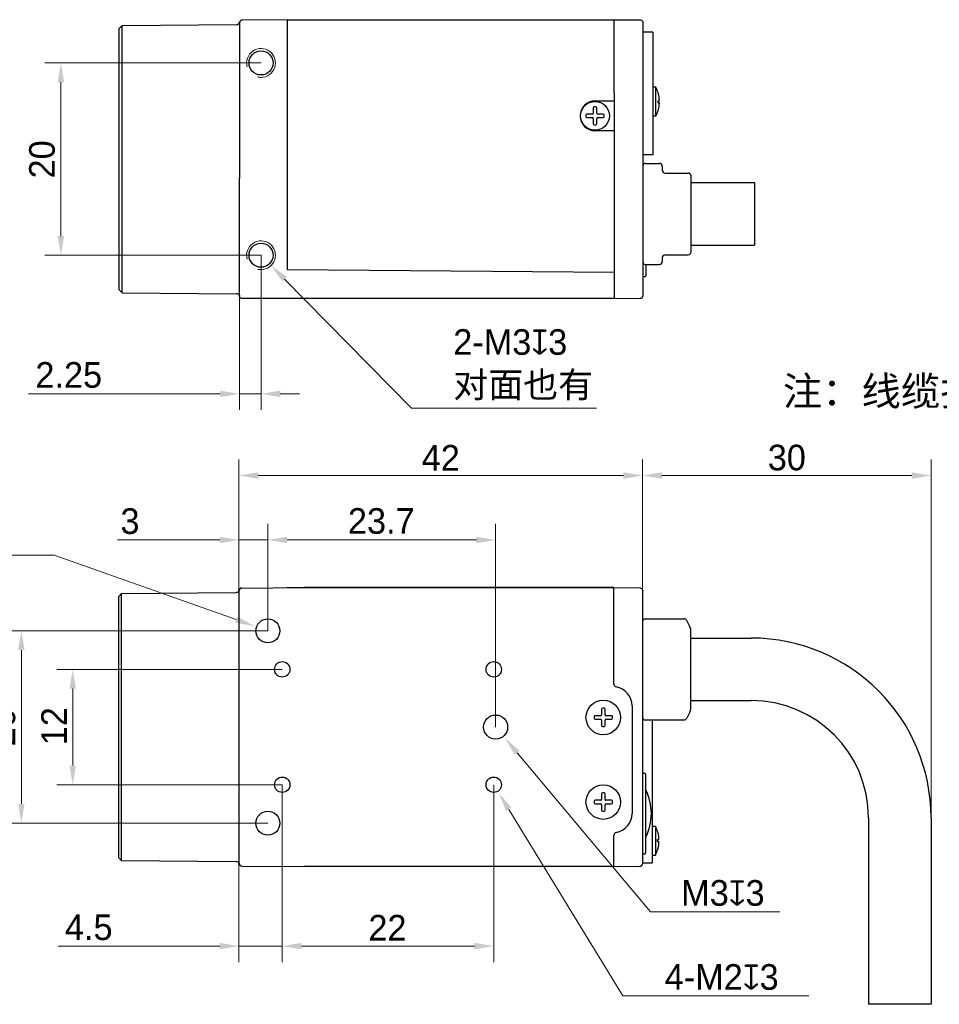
# Model space of a CAD drawing. Header units: millimetres. Extents: x 2329 to 5782, y 1296 to 2780.
# Tile 23 of 123: x 2857 to 3001, y 1907 to 2061. Entities that reach past the tile are written whole.
import ezdxf

# ---------------------------------------------------------------- set-up
doc = ezdxf.new("R2010")
doc.units = ezdxf.units.MM
doc.header["$LTSCALE"] = 0.3
for name, color, linetype in [('00_COMPONENTS', 7, 'Continuous'), ('51__DRAFT_DIMS', 7, 'Continuous'), ('ASM_DXF_DIMENSION', 7, 'Continuous'), ('D-01-35-26-0DXF_CONTINUOUS_LINE', 7, 'Continuous'), ('D-01-36-26-0DXF_CONTINUOUS_LINE', 7, 'Continuous')]:
    doc.layers.add(name, color=color, linetype=linetype)
doc.layers.add('AM_5', color=253, linetype='Continuous', lineweight=25)
doc.styles.add('2', font='兰亭黑 GBK.TTF', dxfattribs={"height": 3})
doc.styles.add('尺寸值样式', font='兰亭黑 GBK.TTF', dxfattribs={"height": 4})
doc.dimstyles.new('CIRL(32)', dxfattribs={"dimtxt": 4, "dimasz": 3, "dimexe": 2.5, "dimexo": 0, "dimtad": 1, "dimtoh": 1, "dimdec": 3, "dimlfac": 0.666667, "dimdsep": 46, "dimtxsty": '尺寸值样式', "dimcen": 0, "dimclrd": 8, "dimclre": 8, "dimclrt": 7, "dimadec": 0, "dimazin": 0, "dimtp": 0.001, "dimtm": 0.001, "dimtfac": 1, "dimtdec": 3, "dimtofl": 0, "dimtmove": 0, "dimatfit": 0, "dimldrblk": '_FILLED', "dimfxl": 1, "dimtolj": 1, "dimlwd": 15, "dimlwe": 15, "dimarcsym": 0})
doc.dimstyles.new('DE（32)', dxfattribs={"dimscale": 0, "dimtxt": 3, "dimasz": 3, "dimexe": 2.5, "dimexo": 0, "dimtad": 1, "dimtoh": 1, "dimdec": 3, "dimlfac": 0.666667, "dimdsep": 46, "dimtxsty": '尺寸值样式', "dimblk": '_FILLED', "dimcen": 0, "dimclrd": 8, "dimclre": 8, "dimclrt": 7, "dimadec": 0, "dimazin": 0, "dimtp": 0.001, "dimtm": 0.001, "dimtfac": 1, "dimtdec": 3, "dimtmove": 0, "dimatfit": 3, "dimldrblk": '_FILLED', "dimfxl": 1, "dimtolj": 1, "dimlwd": 15, "dimlwe": 15, "dimarcsym": 0})

# ---------------------------------------------------------------- blocks, each defined once
blk = doc.blocks.new('_FILLED')
at = {"color": 0, "linetype": 'ByBlock'}
blk.add_solid([(0, 0), (-1, 0.167), (-1, -0.167)], dxfattribs=at)
blk = doc.blocks.new('*D83')
at = {"layer": '51__DRAFT_DIMS', "color": 8, "lineweight": 15}
for p, q in [((2895.71, 1965.36), (2895.71, 1982.05)), ((2931.26, 1950.36), (2931.26, 1982.05)), ((2898.71, 1979.55), (2928.26, 1979.55))]:
    blk.add_line(p, q, dxfattribs=at)
at = {"layer": 'Defpoints', "color": 0}
for p in [(2931.26, 1979.55), (2895.71, 1965.36), (2931.26, 1950.36)]:
    blk.add_point(p, dxfattribs=at)
at = {"layer": '51__DRAFT_DIMS', "color": 8, "linetype": 'ByBlock', "lineweight": 15, "xscale": 3, "yscale": 3, "zscale": 3, "rotation": 180}
blk.add_blockref('_FILLED', (2895.71, 1979.55), dxfattribs=at)
at = {"layer": '51__DRAFT_DIMS', "color": 8, "linetype": 'ByBlock', "lineweight": 15, "xscale": 3, "yscale": 3, "zscale": 3}
blk.add_blockref('_FILLED', (2931.26, 1979.55), dxfattribs=at)
at = {"layer": '51__DRAFT_DIMS', "color": 7, "insert": (2913.42, 1984.51), "char_height": 4, "attachment_point": 2, "style": '尺寸值样式'}
blk.add_mtext('\\A1;23.7', dxfattribs=at)
blk = doc.blocks.new('*D84')
at = {"color": 8, "lineweight": 15}
for p, q in [((2891.21, 1971.59), (2891.21, 1982.05)), ((2895.71, 1965.36), (2895.71, 1982.05)), ((2888.21, 1979.55), (2872.25, 1979.55)), ((2891.21, 1979.55), (2895.71, 1979.55)), ((2898.71, 1979.55), (2901.71, 1979.55))]:
    blk.add_line(p, q, dxfattribs=at)
at = {"layer": 'Defpoints', "color": 0}
for p in [(2895.71, 1979.55), (2891.21, 1971.59), (2895.71, 1965.36)]:
    blk.add_point(p, dxfattribs=at)
at = {"color": 8, "linetype": 'ByBlock', "lineweight": 15, "xscale": 3, "yscale": 3, "zscale": 3}
blk.add_blockref('_FILLED', (2891.21, 1979.55), dxfattribs=at)
at = {"color": 8, "linetype": 'ByBlock', "lineweight": 15, "xscale": 3, "yscale": 3, "zscale": 3, "rotation": 180}
blk.add_blockref('_FILLED', (2895.71, 1979.55), dxfattribs=at)
at = {"color": 7, "lineweight": 30, "insert": (2875.69, 1984.49), "char_height": 4, "attachment_point": 3, "style": '尺寸值样式'}
blk.add_mtext('\\A1;3', dxfattribs=at)
blk = doc.blocks.new('*D85')
at = {"layer": '51__DRAFT_DIMS', "color": 8, "lineweight": 15}
for p, q in [((2897.96, 1941.36), (2897.96, 1913.69)), ((2930.96, 1941.36), (2930.96, 1913.69)), ((2900.96, 1916.19), (2927.96, 1916.19))]:
    blk.add_line(p, q, dxfattribs=at)
at = {"layer": 'Defpoints', "color": 0}
for p in [(2897.96, 1941.36), (2930.96, 1941.36), (2930.96, 1916.19)]:
    blk.add_point(p, dxfattribs=at)
at = {"layer": '51__DRAFT_DIMS', "color": 8, "linetype": 'ByBlock', "lineweight": 15, "xscale": 3, "yscale": 3, "zscale": 3, "rotation": 180}
blk.add_blockref('_FILLED', (2897.96, 1916.19), dxfattribs=at)
at = {"layer": '51__DRAFT_DIMS', "color": 8, "linetype": 'ByBlock', "lineweight": 15, "xscale": 3, "yscale": 3, "zscale": 3}
blk.add_blockref('_FILLED', (2930.96, 1916.19), dxfattribs=at)
at = {"layer": '51__DRAFT_DIMS', "color": 7, "insert": (2914.38, 1921.05), "char_height": 4, "attachment_point": 2, "style": '尺寸值样式'}
blk.add_mtext('\\A1;22', dxfattribs=at)
blk = doc.blocks.new('*D86')
at = {"color": 8, "lineweight": 15}
for p, q in [((2897.96, 1941.36), (2897.96, 1913.69)), ((2891.21, 1931.76), (2891.21, 1913.69)), ((2888.21, 1916.19), (2862.98, 1916.19)), ((2891.21, 1916.19), (2897.96, 1916.19)), ((2900.96, 1916.19), (2903.96, 1916.19))]:
    blk.add_line(p, q, dxfattribs=at)
at = {"layer": 'Defpoints', "color": 0}
for p in [(2897.96, 1941.36), (2891.21, 1931.76), (2897.96, 1916.19)]:
    blk.add_point(p, dxfattribs=at)
at = {"color": 8, "linetype": 'ByBlock', "lineweight": 15, "xscale": 3, "yscale": 3, "zscale": 3}
blk.add_blockref('_FILLED', (2891.21, 1916.19), dxfattribs=at)
at = {"color": 8, "linetype": 'ByBlock', "lineweight": 15, "xscale": 3, "yscale": 3, "zscale": 3, "rotation": 180}
blk.add_blockref('_FILLED', (2897.96, 1916.19), dxfattribs=at)
at = {"color": 7, "lineweight": 30, "insert": (2871.48, 1921.13), "char_height": 4, "attachment_point": 3, "style": '尺寸值样式'}
blk.add_mtext('\\A1;4.5', dxfattribs=at)
blk = doc.blocks.new('*D87')
at = {"layer": '51__DRAFT_DIMS', "color": 8, "lineweight": 15}
for p, q in [((2895.71, 1965.36), (2854.75, 1965.36)), ((2857.25, 1962.36), (2857.25, 1938.36)), ((2895.71, 1935.36), (2854.75, 1935.36))]:
    blk.add_line(p, q, dxfattribs=at)
at = {"layer": 'Defpoints', "color": 0}
for p in [(2895.71, 1965.36), (2857.25, 1935.36), (2895.71, 1935.36)]:
    blk.add_point(p, dxfattribs=at)
at = {"layer": '51__DRAFT_DIMS', "color": 8, "linetype": 'ByBlock', "lineweight": 15, "xscale": 3, "yscale": 3, "zscale": 3}
for p, rotation in [((2857.25, 1965.36), 90), ((2857.25, 1935.36), 270)]:
    blk.add_blockref('_FILLED', p, dxfattribs=dict(at, rotation=rotation))
at = {"layer": '51__DRAFT_DIMS', "color": 7, "insert": (2852.29, 1950.32), "char_height": 4, "attachment_point": 2, "rotation": 90, "style": '尺寸值样式'}
blk.add_mtext('\\A1;20', dxfattribs=at)
blk = doc.blocks.new('*D88')
at = {"layer": '51__DRAFT_DIMS', "color": 8, "lineweight": 15}
for p, q in [((2897.96, 1959.36), (2862.76, 1959.36)), ((2865.26, 1944.36), (2865.26, 1956.36)), ((2897.96, 1941.36), (2862.76, 1941.36))]:
    blk.add_line(p, q, dxfattribs=at)
at = {"layer": 'Defpoints', "color": 0}
for p in [(2865.26, 1959.36), (2897.96, 1959.36), (2897.96, 1941.36)]:
    blk.add_point(p, dxfattribs=at)
at = {"layer": '51__DRAFT_DIMS', "color": 8, "linetype": 'ByBlock', "lineweight": 15, "xscale": 3, "yscale": 3, "zscale": 3}
for p, rotation in [((2865.26, 1959.36), 90), ((2865.26, 1941.36), 270)]:
    blk.add_blockref('_FILLED', p, dxfattribs=dict(at, rotation=rotation))
at = {"layer": '51__DRAFT_DIMS', "color": 7, "insert": (2860.36, 1950.49), "char_height": 4, "attachment_point": 2, "rotation": 90, "style": '尺寸值样式'}
blk.add_mtext('\\A1;12', dxfattribs=at)
blk = doc.blocks.new('*D89')
at = {"layer": 'ASM_DXF_DIMENSION', "color": 8, "lineweight": 15}
for p in [(2934.64, 1946.34), (2975.64, 1921.54)]:
    blk.add_line(p, (2955.42, 1921.54), dxfattribs=at)
at = {"layer": 'ASM_DXF_DIMENSION', "color": 8}
blk.add_solid([(2935.02, 1946.66), (2934.25, 1946.02), (2932.71, 1948.64)], dxfattribs=at)
at = {"layer": 'Defpoints', "color": 0}
for p in [(2929.82, 1952.09), (2932.71, 1948.64)]:
    blk.add_point(p, dxfattribs=at)
at = {"layer": 'ASM_DXF_DIMENSION', "color": 7, "lineweight": 15, "insert": (2960.22, 1926.48), "char_height": 4, "attachment_point": 1, "style": '尺寸值样式'}
blk.add_mtext('\\A1;{M3{\\fgdt;x}3}', dxfattribs=at)
blk = doc.blocks.new('*D90')
at = {"layer": 'ASM_DXF_DIMENSION', "color": 8, "lineweight": 15}
for p in [(2933.31, 1937.52), (2980.15, 1908.41)]:
    blk.add_line(p, (2951.09, 1908.41), dxfattribs=at)
at = {"layer": 'ASM_DXF_DIMENSION', "color": 8}
blk.add_solid([(2933.74, 1937.78), (2932.88, 1937.26), (2931.75, 1940.08)], dxfattribs=at)
at = {"layer": 'Defpoints', "color": 0}
for p in [(2930.18, 1942.64), (2931.75, 1940.08)]:
    blk.add_point(p, dxfattribs=at)
at = {"layer": 'ASM_DXF_DIMENSION', "color": 7, "lineweight": 15, "insert": (2957.65, 1913.37), "char_height": 4, "attachment_point": 1, "style": '尺寸值样式'}
blk.add_mtext('\\A1;{4-M2{\\fgdt;x}3}', dxfattribs=at)
blk = doc.blocks.new('*D91')
at = {"layer": 'ASM_DXF_DIMENSION', "color": 8, "lineweight": 15}
for p in [(2833.48, 1977.19), (2890.77, 1967.12)]:
    blk.add_line(p, (2862.36, 1977.19), dxfattribs=at)
at = {"layer": 'ASM_DXF_DIMENSION', "color": 8}
blk.add_solid([(2890.6, 1966.65), (2890.93, 1967.59), (2893.59, 1966.11)], dxfattribs=at)
at = {"layer": 'Defpoints', "color": 0}
for p in [(2893.59, 1966.11), (2897.84, 1964.61)]:
    blk.add_point(p, dxfattribs=at)
at = {"layer": 'ASM_DXF_DIMENSION', "color": 7, "lineweight": 15, "insert": (2855.84, 1989.53), "char_height": 4, "attachment_point": 3, "style": '尺寸值样式'}
blk.add_mtext('\\A1;{2-M3{\\fgdt;x}3\\P对面也有}', dxfattribs=at)
blk = doc.blocks.new('*D92')
at = {"layer": 'AM_5', "color": 8, "lineweight": 15}
for p, q in [((2891.21, 1971.6), (2891.21, 1992.1)), ((2954.21, 1971.6), (2954.21, 1992.1)), ((2894.21, 1989.6), (2951.21, 1989.6))]:
    blk.add_line(p, q, dxfattribs=at)
at = {"layer": 'Defpoints', "color": 0}
for p in [(2954.21, 1989.6), (2891.21, 1971.6), (2954.21, 1971.6)]:
    blk.add_point(p, dxfattribs=at)
at = {"layer": 'AM_5', "color": 8, "linetype": 'ByBlock', "lineweight": 15, "xscale": 3, "yscale": 3, "zscale": 3, "rotation": 180}
blk.add_blockref('_FILLED', (2891.21, 1989.6), dxfattribs=at)
at = {"layer": 'AM_5', "color": 8, "linetype": 'ByBlock', "lineweight": 15, "xscale": 3, "yscale": 3, "zscale": 3}
blk.add_blockref('_FILLED', (2954.21, 1989.6), dxfattribs=at)
at = {"layer": 'AM_5', "color": 7, "insert": (2922.71, 1992.36), "char_height": 4, "attachment_point": 5, "style": '尺寸值样式'}
blk.add_mtext('\\A1;42', dxfattribs=at)
blk = doc.blocks.new('*D93')
at = {"layer": 'D-01-35-26-0DXF_CONTINUOUS_LINE', "color": 8, "lineweight": 15}
for p, q in [((2954.21, 1971.61), (2954.21, 1992.1)), ((2999.21, 1936.19), (2999.21, 1992.1)), ((2957.21, 1989.6), (2996.21, 1989.6))]:
    blk.add_line(p, q, dxfattribs=at)
at = {"layer": 'Defpoints', "color": 0}
for p in [(2999.21, 1989.6), (2954.21, 1971.61), (2999.21, 1936.19)]:
    blk.add_point(p, dxfattribs=at)
at = {"layer": 'D-01-35-26-0DXF_CONTINUOUS_LINE', "color": 8, "linetype": 'ByBlock', "lineweight": 15, "xscale": 3, "yscale": 3, "zscale": 3, "rotation": 180}
blk.add_blockref('_FILLED', (2954.21, 1989.6), dxfattribs=at)
at = {"layer": 'D-01-35-26-0DXF_CONTINUOUS_LINE', "color": 8, "linetype": 'ByBlock', "lineweight": 15, "xscale": 3, "yscale": 3, "zscale": 3}
blk.add_blockref('_FILLED', (2999.21, 1989.6), dxfattribs=at)
at = {"layer": 'D-01-35-26-0DXF_CONTINUOUS_LINE', "color": 7, "lineweight": 30, "insert": (2976.71, 1992.38), "char_height": 4, "attachment_point": 5, "style": '尺寸值样式'}
blk.add_mtext('\\A1;30', dxfattribs=at)
blk = doc.blocks.new('*D94')
at = {"layer": '51__DRAFT_DIMS', "color": 8, "lineweight": 15}
for p, q in [((2894.65, 2053.96), (2860.92, 2053.96)), ((2863.42, 2050.96), (2863.42, 2026.96)), ((2894.65, 2023.96), (2860.92, 2023.96))]:
    blk.add_line(p, q, dxfattribs=at)
at = {"layer": 'Defpoints', "color": 0}
for p in [(2894.65, 2053.96), (2863.42, 2023.96), (2894.65, 2023.96)]:
    blk.add_point(p, dxfattribs=at)
at = {"layer": '51__DRAFT_DIMS', "color": 8, "linetype": 'ByBlock', "lineweight": 15, "xscale": 3, "yscale": 3, "zscale": 3}
for p, rotation in [((2863.42, 2053.96), 90), ((2863.42, 2023.96), 270)]:
    blk.add_blockref('_FILLED', p, dxfattribs=dict(at, rotation=rotation))
at = {"layer": '51__DRAFT_DIMS', "color": 7, "insert": (2858.46, 2038.92), "char_height": 4, "attachment_point": 2, "rotation": 90, "style": '尺寸值样式'}
blk.add_mtext('\\A1;20', dxfattribs=at)
blk = doc.blocks.new('*D95')
at = {"layer": 'ASM_DXF_DIMENSION', "color": 8, "lineweight": 15}
for p in [(2898.33, 2020.22), (2947.01, 2000.09)]:
    blk.add_line(p, (2918.13, 2000.09), dxfattribs=at)
at = {"layer": 'ASM_DXF_DIMENSION', "color": 8}
blk.add_solid([(2898.69, 2020.57), (2897.98, 2019.87), (2896.23, 2022.36)], dxfattribs=at)
at = {"layer": 'Defpoints', "color": 0}
for p in [(2893.08, 2025.57), (2896.23, 2022.36)]:
    blk.add_point(p, dxfattribs=at)
at = {"layer": 'ASM_DXF_DIMENSION', "color": 7, "lineweight": 15, "insert": (2924.65, 2012.43), "char_height": 4, "attachment_point": 1, "style": '尺寸值样式'}
blk.add_mtext('\\A1;{2-M3{\\fgdt;x}3\\P对面也有}', dxfattribs=at)
blk = doc.blocks.new('*D96')
at = {"color": 8, "lineweight": 15}
for p, q in [((2894.65, 2023.96), (2894.65, 1999.84)), ((2891.28, 2020.77), (2891.28, 1999.84)), ((2888.28, 2002.34), (2858.36, 2002.34)), ((2891.28, 2002.34), (2894.65, 2002.34)), ((2897.65, 2002.34), (2900.65, 2002.34))]:
    blk.add_line(p, q, dxfattribs=at)
at = {"layer": 'Defpoints', "color": 0}
for p in [(2894.65, 2023.96), (2891.28, 2020.77), (2894.65, 2002.34)]:
    blk.add_point(p, dxfattribs=at)
at = {"color": 8, "linetype": 'ByBlock', "lineweight": 15, "xscale": 3, "yscale": 3, "zscale": 3}
blk.add_blockref('_FILLED', (2891.28, 2002.34), dxfattribs=at)
at = {"color": 8, "linetype": 'ByBlock', "lineweight": 15, "xscale": 3, "yscale": 3, "zscale": 3, "rotation": 180}
blk.add_blockref('_FILLED', (2894.65, 2002.34), dxfattribs=at)
at = {"color": 7, "lineweight": 30, "insert": (2869.85, 2007.3), "char_height": 4, "attachment_point": 3, "style": '尺寸值样式'}
blk.add_mtext('\\A1;2.25', dxfattribs=at)

msp = doc.modelspace()

# ---------------------------------------------------------------- linework, layer by layer
at = {"layer": '00_COMPONENTS', "color": 7}
for p, q in [((2891.28967, 2060.30545), (2891.28986, 2060.30627)), ((2946.5077, 2046.98323), (2946.5077, 2046.13389)), ((2947.0477, 2046.13389), (2947.0477, 2046.98323)), ((2946.3577, 2045.98389), (2945.50836, 2045.98389)), ((2945.50836, 2045.44389), (2946.3577, 2045.44389)), ((2946.5077, 2045.29389), (2946.5077, 2044.44455)), ((2947.0477, 2044.44455), (2947.0477, 2045.29389)), ((2948.04704, 2045.98389), (2947.1977, 2045.98389)), ((2947.1977, 2045.44389), (2948.04704, 2045.44389)), ((2949.7777, 2022.20889), (2949.77651, 2022.07278)), ((2891.27699, 2017.66232), (2891.27708, 2017.65354)), ((2891.27778, 2017.67723), (2891.2777, 2017.68594)), ((2953.80823, 2017.24906), (2953.8292, 2017.24924)), ((2953.82984, 2017.24925), (2953.82807, 2017.24925)), ((2953.8292, 2017.24924), (2953.84216, 2017.24936)), ((2891.22697, 1971.70479), (2891.22162, 1971.67885)), ((2891.22555, 1971.6986), (2891.22465, 1971.69446)), ((2891.22626, 1971.70172), (2891.22512, 1971.69665)), ((2891.22598, 1971.70052), (2891.22691, 1971.70455)), ((2891.22659, 1971.70317), (2891.22691, 1971.70453)), ((2954.21473, 1971.61424), (2954.21481, 1971.60534)), ((2947.79481, 1953.13175), (2947.79481, 1952.28241)), ((2948.33481, 1952.28241), (2948.33481, 1953.13175)), ((2947.64481, 1952.13241), (2946.79547, 1952.13241)), ((2946.79547, 1951.59241), (2947.64481, 1951.59241)), ((2947.79481, 1951.44241), (2947.79481, 1950.59307)), ((2948.33481, 1950.59307), (2948.33481, 1951.44241)), ((2949.33415, 1952.13241), (2948.48481, 1952.13241)), ((2948.48481, 1951.59241), (2949.33415, 1951.59241)), ((2947.64481, 1938.93241), (2946.79547, 1938.93241)), ((2947.79481, 1939.93175), (2947.79481, 1939.08241)), ((2948.33481, 1939.08241), (2948.33481, 1939.93175)), ((2949.33415, 1938.93241), (2948.48481, 1938.93241)), ((2946.79547, 1938.39241), (2947.64481, 1938.39241)), ((2947.79481, 1938.24241), (2947.79481, 1937.39307)), ((2948.33481, 1937.39307), (2948.33481, 1938.24241)), ((2948.48481, 1938.39241), (2949.33415, 1938.39241)), ((2891.2216, 1929.04605), (2891.22691, 1929.02028)), ((2891.22691, 1929.0203), (2891.22626, 1929.02311))]:
    msp.add_line(p, q, dxfattribs=at)
for points in [[(2891.22159, 1971.67866), (2891.2228, 1971.68529), (2891.22405, 1971.69161), (2891.22512, 1971.69665)], [(2891.2236, 1971.68937), (2891.22241, 1971.68324), (2891.22162, 1971.67875)], [(2891.22159, 1929.04617), (2891.2228, 1929.03953), (2891.22405, 1929.03322), (2891.22512, 1929.02817), (2891.22598, 1929.0243)], [(2891.2236, 1929.03546), (2891.22241, 1929.04159), (2891.22162, 1929.04608)], [(2891.22659, 1929.02166), (2891.22555, 1929.02623), (2891.22465, 1929.03037)]]:
    msp.add_lwpolyline(points, dxfattribs=at)
for centre, radius, start, end in [((2891.74185, 2060.19962), 0.46441, 168.5918062, 169.2351628), ((2946.3577, 2046.13389), 0.15, 270, 0), ((2946.6577, 2046.98323), 0.15, 95.4005372, 180), ((2946.7777, 2045.71389), 1.425, 84.5994628, 95.4005372), ((2946.8977, 2046.98323), 0.15, 0, 84.5994628), ((2947.1977, 2046.13389), 0.15, 180, 270), ((2946.7777, 2045.71389), 1.425, 174.5994628, 185.4005372), ((2945.50836, 2045.83389), 0.15, 90, 174.5994628), ((2945.50836, 2045.59389), 0.15, 185.4005372, 270), ((2946.3577, 2045.29389), 0.15, 0, 90), ((2947.1977, 2045.29389), 0.15, 90, 180), ((2948.04704, 2045.83389), 0.15, 5.4005372, 90), ((2948.04704, 2045.59389), 0.15, 270, 354.5994628), ((2946.7777, 2045.71389), 1.425, 354.5994628, 5.4005372), ((2946.6577, 2044.44455), 0.15, 180, 264.5994628), ((2946.7777, 2045.71389), 1.425, 264.5994628, 275.4005372), ((2946.8977, 2044.44455), 0.15, 275.4005372, 0), ((2891.66431, 1971.60092), 0.4495, 170.0152647, 180.005781), ((2891.66582, 1971.60089), 0.45101, 178.0295621, 180.0025939), ((2891.66538, 1971.60082), 0.45058, 170.0358698, 178.0178241), ((2947.94481, 1953.13175), 0.15, 95.4005372, 180), ((2948.06481, 1951.86241), 1.425, 84.5994628, 95.4005372), ((2948.18481, 1953.13175), 0.15, 0, 84.5994628), ((2948.06481, 1951.86241), 1.425, 174.5994628, 185.4005372), ((2946.79547, 1951.98241), 0.15, 90, 174.5994628), ((2946.79547, 1951.74241), 0.15, 185.4005372, 270), ((2947.64481, 1952.28241), 0.15, 270, 0), ((2947.64481, 1951.44241), 0.15, 0, 90), ((2948.48481, 1952.28241), 0.15, 180, 270), ((2948.48481, 1951.44241), 0.15, 90, 180), ((2949.33415, 1951.98241), 0.15, 5.4005372, 90), ((2949.33415, 1951.74241), 0.15, 270, 354.5994628), ((2948.06481, 1951.86241), 1.425, 354.5994628, 5.4005372), ((2947.94481, 1950.59307), 0.15, 180, 264.5994628), ((2948.06481, 1951.86241), 1.425, 264.5994628, 275.4005372), ((2948.18481, 1950.59307), 0.15, 275.4005372, 0), ((2947.94481, 1939.93175), 0.15, 95.4005372, 180), ((2948.06481, 1938.66241), 1.425, 84.5994628, 95.4005372), ((2948.18481, 1939.93175), 0.15, 0, 84.5994628), ((2948.06481, 1938.66241), 1.425, 174.5994628, 185.4005372), ((2946.79547, 1938.78241), 0.15, 90, 174.5994628), ((2947.64481, 1939.08241), 0.15, 270, 0), ((2948.48481, 1939.08241), 0.15, 180, 270), ((2949.33415, 1938.78241), 0.15, 5.4005372, 90), ((2948.06481, 1938.66241), 1.425, 354.5994628, 5.4005372), ((2946.79547, 1938.54241), 0.15, 185.4005372, 270), ((2947.64481, 1938.24241), 0.15, 0, 90), ((2947.94481, 1937.39307), 0.15, 180, 264.5994628), ((2948.06481, 1938.66241), 1.425, 264.5994628, 275.4005372), ((2948.18481, 1937.39307), 0.15, 275.4005372, 0), ((2948.48481, 1938.24241), 0.15, 90, 180), ((2949.33415, 1938.54241), 0.15, 270, 354.5994628), ((2891.66727, 1929.12393), 0.45246, 179.9967383, 181.9940186)]:
    msp.add_arc(centre, radius, start, end, dxfattribs=at)
at = {"layer": '00_COMPONENTS', "color": 4}
for centre, radius, start, end in [((2890.84958, 2017.66384), 0.42812, 0.0057656, 2.9456154), ((2891.66747, 1971.58551), 0.45266, 178.0650058, 179.9974594), ((2891.66747, 1929.13932), 0.45266, 180.0025406, 181.9349942), ((2891.24417, 1929.13927), 0.02935, 179.9431898, 193.8976788)]:
    msp.add_arc(centre, radius, start, end, dxfattribs=at)
msp.add_open_spline([(2891.27876, 2017.67973), (2891.27841, 2017.68072), (2891.27787, 2017.68277), (2891.2777, 2017.68488), (2891.2777, 2017.68594)], degree=3, knots=[0, 0, 0, 0, 0.498713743, 1, 1, 1, 1], dxfattribs=at)
at = {"layer": 'D-01-35-26-0DXF_CONTINUOUS_LINE', "color": 7, "linetype": 'Continuous', "lineweight": 30}
for p, q in [((2872.96268, 2059.80405), (2890.85595, 2059.96021)), ((2898.7777, 2060.71389), (2891.71898, 2060.65229)), ((2898.7777, 2022.65396), (2898.7777, 2060.71389)), ((2898.7777, 2060.71389), (2949.7777, 2060.71389)), ((2949.7777, 2060.71389), (2953.84098, 2060.67843)), ((2949.7777, 2049.25132), (2949.7777, 2060.71389)), ((2954.27865, 2017.6906), (2954.2777, 2060.20859)), ((2872.5127, 2059.35013), (2872.96268, 2059.80405)), ((2872.5127, 2018.57765), (2872.5127, 2059.35013)), ((2872.96268, 2018.12372), (2872.96268, 2059.80405)), ((2955.7777, 2058.76389), (2954.2777, 2058.76389)), ((2955.7777, 2058.76389), (2955.7777, 2039.63889)), ((2949.7777, 2049.25132), (2949.7777, 2042.17645)), ((2956.2577, 2050.16889), (2955.7777, 2050.16889)), ((2956.2577, 2045.66889), (2956.2577, 2050.16889)), ((2956.60463, 2049.34581), (2956.60652, 2049.34771)), ((2946.7777, 2048.03889), (2949.7777, 2048.03889)), ((2956.60463, 2048.06889), (2956.80383, 2048.06889)), ((2956.60463, 2047.76889), (2956.80383, 2047.76889)), ((2956.60652, 2046.49006), (2956.60463, 2046.49196)), ((2956.2577, 2045.66889), (2955.7777, 2045.66889)), ((2949.7777, 2043.38889), (2946.7777, 2043.38889)), ((2949.7777, 2042.17645), (2949.7777, 2022.20889)), ((2955.7777, 2039.63889), (2954.2777, 2039.63889)), ((2954.5777, 2038.28889), (2956.8277, 2038.28889)), ((2957.2777, 2037.83885), (2957.2777, 2037.23889)), ((2891.2777, 2017.66389), (2891.2777, 2035.98686)), ((2957.7277, 2036.78889), (2961.3277, 2036.78889)), ((2961.7777, 2024.48902), (2961.7777, 2036.33876)), ((2961.7777, 2035.28889), (2971.65331, 2035.28889)), ((2971.65331, 2035.2886), (2971.65331, 2025.53917)), ((2961.7777, 2025.53889), (2971.65331, 2025.53889)), ((2957.2777, 2023.58889), (2957.2777, 2022.98892)), ((2957.7277, 2024.03889), (2961.3277, 2024.03889)), ((2898.7777, 2021.71389), (2898.7777, 2022.65396)), ((2949.7777, 2021.26882), (2898.7777, 2021.71389)), ((2949.7777, 2022.20889), (2949.7777, 2017.21389)), ((2954.5777, 2022.53889), (2956.8277, 2022.53889)), ((2954.7277, 2022.53889), (2954.7277, 2020.81394)), ((2954.2777, 2020.66389), (2954.5777, 2020.66389)), ((2872.5127, 2018.57765), (2872.96268, 2018.12372)), ((2872.96268, 2018.12372), (2890.84358, 2017.96767)), ((2949.7777, 2017.21389), (2891.7277, 2017.21389)), ((2949.7777, 2017.21389), (2953.8401, 2017.24934)), ((2872.44981, 1970.74865), (2872.89979, 1971.20258)), ((2872.89979, 1971.20258), (2890.79306, 1971.35873)), ((2872.89979, 1929.52225), (2872.89979, 1971.20258)), ((2891.21481, 1929.1393), (2891.21481, 1971.60087)), ((2891.66088, 1972.05085), (2901.38098, 1972.13568)), ((2898.71481, 1972.11241), (2949.71481, 1972.11241)), ((2949.71481, 1972.132), (2901.38098, 1972.13568)), ((2949.71481, 1957.06359), (2949.71481, 1972.132)), ((2949.71481, 1972.11241), (2953.74702, 1972.07723)), ((2954.21481, 1929.11949), (2954.21481, 1971.60715)), ((2872.44981, 1929.97673), (2872.44981, 1970.7481)), ((2954.51481, 1967.23741), (2960.6867, 1967.23741)), ((2961.55645, 1966.05413), (2961.08919, 1966.98866)), ((2961.71481, 1953.34154), (2961.71481, 1965.38329)), ((2961.71481, 1964.23772), (2971.16481, 1964.23772)), ((2961.71481, 1954.48772), (2971.16481, 1954.48772)), ((2952.56481, 1953.66617), (2952.56481, 1936.85866)), ((2961.55645, 1952.6707), (2961.08919, 1951.73617)), ((2954.51481, 1951.48741), (2960.6867, 1951.48741)), ((2955.71481, 1951.48741), (2955.71481, 1929.19751)), ((2954.21481, 1943.16241), (2954.51481, 1943.16241)), ((2954.66481, 1943.01241), (2954.66481, 1930.71241)), ((2989.46481, 1936.18772), (2989.46481, 1907.10555)), ((2999.21481, 1936.18772), (2999.21481, 1907.10555)), ((2955.71481, 1934.89741), (2956.19481, 1934.89741)), ((2956.19481, 1934.89741), (2956.19481, 1930.39741)), ((2956.54174, 1934.07434), (2956.54363, 1934.07624)), ((2949.71481, 1928.59283), (2949.71481, 1933.46124)), ((2956.54174, 1932.79741), (2956.74094, 1932.79741)), ((2956.54174, 1932.49741), (2956.74094, 1932.49741)), ((2956.54363, 1931.21859), (2956.54174, 1931.22049)), ((2872.44981, 1929.97617), (2872.89979, 1929.52225)), ((2872.89979, 1929.52225), (2890.79306, 1929.36609)), ((2954.21481, 1930.56241), (2954.51481, 1930.56241)), ((2955.71481, 1930.39741), (2956.19481, 1930.39741)), ((2891.66088, 1928.67397), (2901.38098, 1928.58915)), ((2949.71481, 1928.59283), (2901.38098, 1928.58915)), ((2949.71481, 1928.61241), (2953.77724, 1928.64786)), ((2953.76696, 1928.64778), (2953.76519, 1928.64777)), ((2954.21481, 1929.19741), (2955.71481, 1929.19741)), ((2999.21481, 1907.10555), (2989.46481, 1907.10555))]:
    msp.add_line(p, q, dxfattribs=at)
msp.add_lwpolyline([(2891.27821, 2060.20229, 0.011750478), (2891.2777, 2060.1807), (2891.2777, 2041.94091)], format="xyb", dxfattribs=at)
for points in [[(2953.84216, 2017.24936), (2953.84659, 2017.24944), (2953.85274, 2017.24962), (2953.85916, 2017.2499), (2953.86543, 2017.25026), (2953.87197, 2017.25074), (2953.87862, 2017.25132), (2953.88533, 2017.25201), (2953.89214, 2017.25282), (2953.89903, 2017.25374), (2953.90601, 2017.25479), (2953.91306, 2017.25597), (2953.92017, 2017.25727), (2953.92733, 2017.25871), (2953.93454, 2017.26028), (2953.94179, 2017.26199), (2953.94906, 2017.26383), (2953.95635, 2017.26581)], [(2953.95635, 2017.26581), (2953.96366, 2017.26793), (2953.97097, 2017.27019), (2953.97829, 2017.27259), (2953.98562, 2017.27514)], [(2953.98562, 2017.27514), (2953.99297, 2017.27784), (2954.00032, 2017.28069), (2954.0077, 2017.2837), (2954.0151, 2017.28688), (2954.02251, 2017.29023), (2954.02995, 2017.29375), (2954.0374, 2017.29746), (2954.04488, 2017.30135), (2954.05237, 2017.30544), (2954.05989, 2017.30973), (2954.06741, 2017.31423), (2954.07494, 2017.31893), (2954.08247, 2017.32385), (2954.08998, 2017.32898), (2954.09746, 2017.33431), (2954.1049, 2017.33986), (2954.11229, 2017.34562), (2954.11962, 2017.35158), (2954.12687, 2017.35775), (2954.13404, 2017.36412), (2954.14112, 2017.37068), (2954.14809, 2017.37744), (2954.15496, 2017.3844), (2954.16171, 2017.39155), (2954.16835, 2017.3989), (2954.17486, 2017.40645), (2954.18124, 2017.4142), (2954.18748, 2017.42214), (2954.19358, 2017.43028), (2954.19953, 2017.4386), (2954.20532, 2017.44712), (2954.21094, 2017.45583), (2954.21639, 2017.46473), (2954.22167, 2017.4738), (2954.22675, 2017.48306), (2954.23164, 2017.4925), (2954.23633, 2017.5021), (2954.24081, 2017.51188), (2954.24508, 2017.52183), (2954.24912, 2017.53193), (2954.25293, 2017.54219), (2954.25651, 2017.5526), (2954.25984, 2017.56316), (2954.26293, 2017.57386), (2954.26576, 2017.5847), (2954.26833, 2017.59568), (2954.27062, 2017.6068), (2954.27263, 2017.61794), (2954.27437, 2017.62924), (2954.27581, 2017.64056), (2954.27691, 2017.65143), (2954.27772, 2017.66193), (2954.27826, 2017.67197), (2954.27855, 2017.68088), (2954.27865, 2017.68834), (2954.27865, 2017.6906)], [(2953.74534, 1928.64759), (2953.7663, 1928.64777), (2953.77907, 1928.64788), (2953.78335, 1928.64795), (2953.78933, 1928.64812), (2953.79563, 1928.64839), (2953.80188, 1928.64874), (2953.80844, 1928.64921), (2953.81512, 1928.64979), (2953.82184, 1928.65047), (2953.82866, 1928.65127), (2953.83556, 1928.65218), (2953.84254, 1928.65323), (2953.84961, 1928.6544), (2953.85673, 1928.65569), (2953.8639, 1928.65712), (2953.87113, 1928.65869), (2953.87839, 1928.66039), (2953.88567, 1928.66223), (2953.89298, 1928.6642)], [(2953.89298, 1928.6642), (2953.9003, 1928.66631), (2953.90762, 1928.66857), (2953.91495, 1928.67096), (2953.9223, 1928.67351)], [(2953.9223, 1928.67351), (2953.92966, 1928.6762), (2953.93703, 1928.67905), (2953.94442, 1928.68206), (2953.95183, 1928.68524), (2953.95926, 1928.68858), (2953.96671, 1928.6921), (2953.97418, 1928.69581), (2953.98167, 1928.6997), (2953.98917, 1928.70379), (2953.9967, 1928.70808), (2954.00425, 1928.71257), (2954.01179, 1928.71728), (2954.01933, 1928.7222), (2954.02685, 1928.72733), (2954.03435, 1928.73267), (2954.0418, 1928.73822), (2954.04921, 1928.74398), (2954.05655, 1928.74995), (2954.06381, 1928.75612), (2954.071, 1928.76249), (2954.07809, 1928.76907), (2954.08508, 1928.77583), (2954.09196, 1928.7828), (2954.09872, 1928.78996), (2954.10537, 1928.79732), (2954.11189, 1928.80488), (2954.11829, 1928.81263), (2954.12454, 1928.82059), (2954.13065, 1928.82873), (2954.13661, 1928.83707), (2954.14241, 1928.84561), (2954.14805, 1928.85433), (2954.15351, 1928.86324), (2954.15879, 1928.87233), (2954.16388, 1928.8816), (2954.16878, 1928.89105), (2954.17347, 1928.90068), (2954.17796, 1928.91047), (2954.18223, 1928.92043), (2954.18628, 1928.93055), (2954.19009, 1928.94083), (2954.19367, 1928.95126), (2954.19701, 1928.96183), (2954.20009, 1928.97255), (2954.20292, 1928.9834), (2954.20549, 1928.99441), (2954.20778, 1929.00554), (2954.20979, 1929.0167), (2954.21152, 1929.02801), (2954.21295, 1929.03934), (2954.21405, 1929.05021), (2954.21485, 1929.06069), (2954.21538, 1929.0707), (2954.21566, 1929.07958), (2954.21576, 1929.08701), (2954.21576, 1929.0891)]]:
    msp.add_lwpolyline(points, dxfattribs=at)
for centre, radius in [((2894.6527, 2053.96389), 1.875), ((2946.7777, 2045.71389), 2.25), ((2894.6527, 2023.96389), 1.875), ((2895.71481, 1965.36241), 1.875), ((2897.96481, 1959.36241), 1.2), ((2930.96481, 1959.36241), 1.2), ((2948.06481, 1951.86241), 2.7), ((2931.26481, 1950.36241), 1.875), ((2897.96481, 1941.36241), 1.2), ((2930.96481, 1941.36241), 1.2), ((2948.06481, 1938.66241), 2.7), ((2895.71481, 1935.36241), 1.875)]:
    msp.add_circle(centre, radius, dxfattribs=at)
for centre, radius, start, end in [((2890.85203, 2060.41019), 0.45, 270.5, 346.6477169), ((2952.10191, 2047.91889), 4.72579, 17.5985757, 28.4317069), ((2952.10191, 2047.91889), 4.72341, 5.466871, 17.5836018), ((2946.7777, 2045.71389), 2.325, 90.0000301, 270), ((2950.67474, 2047.91888), 5.93178, 358.5510641, 1.4489359), ((2953.67163, 2048.06912), 3.14651, 5.1176248, 5.4668291), ((2952.10191, 2047.91889), 4.72579, 331.5682931, 342.4014243), ((2952.10191, 2047.91889), 4.72341, 342.4163982, 354.533129), ((2953.67164, 2047.76865), 3.14651, 354.5331711, 354.8823758), ((2954.5777, 2037.98889), 0.3, 90, 180), ((2956.8277, 2037.83889), 0.45, 0, 90), ((2957.7277, 2037.23889), 0.45, 180, 270), ((2961.3277, 2036.33889), 0.45, 0, 90), ((2957.7277, 2023.58889), 0.45, 90, 180), ((2961.3277, 2024.48889), 0.45, 270, 0), ((2954.5777, 2022.83889), 0.3, 180, 270), ((2956.8277, 2022.98889), 0.45, 270, 0), ((2954.5777, 2020.81389), 0.15, 270, 0), ((2890.83965, 2017.51769), 0.45, 14.8111485, 89.5), ((2890.78913, 1971.80872), 0.45, 270.5, 346.6477831), ((2891.66481, 1971.60087), 0.45, 90.5, 180), ((2954.51481, 1966.93741), 0.3, 90, 180), ((2960.6867, 1966.78741), 0.45, 26.5650512, 90), ((2960.21481, 1965.38331), 1.5, 0, 26.5650512), ((2971.16481, 1936.18772), 28.05, 0, 90), ((2950.16481, 1957.06359), 0.45, 180, 259.9845898), ((2949.56481, 1953.66617), 3, 0, 79.9845898), ((2971.16481, 1936.18772), 18.3, 0, 90), ((2960.21481, 1953.34152), 1.5, 333.4349488, 0), ((2954.51481, 1951.78741), 0.3, 180, 270), ((2960.6867, 1951.93741), 0.45, 270, 333.4349488), ((2954.51481, 1943.01241), 0.15, 0, 90), ((2954.42038, 1940.43095), 0.3, 26.6261893, 35.4247842), ((2947.30231, 1936.86241), 8.2625, 333.3738107, 26.6261893), ((2949.56481, 1936.85866), 3, 280.0154102, 0), ((2952.03902, 1932.64741), 4.72579, 17.5985757, 28.4317069), ((2952.03902, 1932.64741), 4.72341, 5.466871, 17.5836018), ((2950.16481, 1933.46124), 0.45, 100.0154102, 180), ((2954.42038, 1933.29388), 0.3, 324.5752158, 333.3738107), ((2950.61114, 1932.64741), 5.93249, 358.551151, 1.448849), ((2953.62143, 1932.79881), 3.13378, 4.7806724, 5.467817), ((2952.03902, 1932.64741), 4.72579, 331.5682931, 342.4014243), ((2952.03902, 1932.64741), 4.72341, 342.4163982, 354.533129), ((2953.62143, 1932.49602), 3.13378, 354.5321837, 355.2193275), ((2890.78913, 1928.91611), 0.45, 13.3522169, 89.5), ((2954.51481, 1930.71241), 0.15, 270, 0), ((2891.66456, 1929.12392), 0.44975, 179.9959259, 269.5), ((2953.76606, 1929.11951), 0.44875, 358.0794797, 359.9973372)]:
    msp.add_arc(centre, radius, start, end, dxfattribs=at)
for points, knots in [([(2891.62442, 2060.63546), (2891.53073, 2060.60959), (2891.35554, 2060.49533), (2891.28277, 2060.29927), (2891.27821, 2060.20229)], [0, 0, 0, 0, 0.500259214, 1, 1, 1, 1]), ([(2953.9698, 2060.64889), (2954.05812, 2060.61613), (2954.2182, 2060.49348), (2954.2777, 2060.30079), (2954.2777, 2060.20681)], [0, 0, 0, 0, 0.5005752, 1, 1, 1, 1]), ([(2956.80383, 2048.06889), (2956.8048, 2048.06889), (2956.80636, 2048.06992), (2956.80771, 2048.07199), (2956.80934, 2048.07547), (2956.81099, 2048.08151), (2956.81259, 2048.09066), (2956.81388, 2048.10226), (2956.81485, 2048.11622), (2956.81548, 2048.13242), (2956.81587, 2048.15808), (2956.81536, 2048.19454), (2956.81343, 2048.24256), (2956.81019, 2048.29502), (2956.80726, 2048.33125), (2956.8056, 2048.34979)], [0, 0, 0, 0, 0.010168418, 0.017324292, 0.026350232, 0.050543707, 0.083232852, 0.124388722, 0.173774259, 0.231020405, 0.295662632, 0.44484718, 0.616107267, 0.803336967, 1, 1, 1, 1]), ([(2956.8056, 2047.48798), (2956.80726, 2047.50652), (2956.81019, 2047.54275), (2956.81343, 2047.59521), (2956.81536, 2047.64323), (2956.81587, 2047.67969), (2956.81548, 2047.70535), (2956.81485, 2047.72155), (2956.81388, 2047.73551), (2956.81259, 2047.74711), (2956.81099, 2047.75626), (2956.80934, 2047.7623), (2956.80771, 2047.76579), (2956.80636, 2047.76785), (2956.8048, 2047.76889), (2956.80383, 2047.76889)], [0, 0, 0, 0, 0.196663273, 0.383893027, 0.555153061, 0.704337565, 0.768979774, 0.826225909, 0.875611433, 0.916767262, 0.94945637, 0.973649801, 0.98267573, 0.989831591, 1, 1, 1, 1]), ([(2891.2777, 2041.94091), (2891.2777, 2040.94856), (2891.30202, 2038.96389), (2891.2777, 2036.97921), (2891.2777, 2035.98686)], [0, 0, 0, 0, 0.499999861, 1, 1, 1, 1]), ([(2891.62788, 2017.23007), (2891.53145, 2017.25593), (2891.3509, 2017.37394), (2891.27968, 2017.57754), (2891.27778, 2017.67723)], [0, 0, 0, 0, 0.500327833, 1, 1, 1, 1]), ([(2953.90692, 1972.04742), (2953.99388, 1972.01515), (2954.1518, 1971.89534), (2954.21288, 1971.70681), (2954.21472, 1971.61424)], [0, 0, 0, 0, 0.500464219, 1, 1, 1, 1]), ([(2956.74094, 1932.79741), (2956.74186, 1932.79741), (2956.74335, 1932.79835), (2956.74468, 1932.80026), (2956.74625, 1932.80346), (2956.74786, 1932.80903), (2956.74945, 1932.81746), (2956.75074, 1932.82816), (2956.75174, 1932.84105), (2956.75243, 1932.85604), (2956.75296, 1932.87985), (2956.75269, 1932.91379), (2956.75113, 1932.95872), (2956.74834, 1933.00813), (2956.74577, 1933.04238), (2956.7443, 1933.05998)], [0, 0, 0, 0, 0.010358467, 0.017517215, 0.026487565, 0.050424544, 0.082702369, 0.123334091, 0.172120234, 0.228739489, 0.292775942, 0.441030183, 0.612134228, 0.800487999, 1, 1, 1, 1]), ([(2956.7443, 1932.23485), (2956.74577, 1932.25245), (2956.74834, 1932.28669), (2956.75113, 1932.33611), (2956.75269, 1932.38103), (2956.75296, 1932.41498), (2956.75243, 1932.43879), (2956.75174, 1932.45377), (2956.75074, 1932.46666), (2956.74945, 1932.47737), (2956.74786, 1932.4858), (2956.74625, 1932.49136), (2956.74468, 1932.49457), (2956.74335, 1932.49648), (2956.74186, 1932.49741), (2956.74094, 1932.49741)], [0, 0, 0, 0, 0.199512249, 0.387866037, 0.558970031, 0.707224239, 0.771260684, 0.827879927, 0.876666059, 0.917297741, 0.949575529, 0.973512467, 0.982482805, 0.989641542, 1, 1, 1, 1])]:
    msp.add_open_spline(points, degree=3, knots=knots, dxfattribs=at)
for points in [[(2891.74541, 2060.65252), (2891.70468, 2060.65216), (2891.66368, 2060.6463), (2891.62442, 2060.63546)], [(2953.80991, 2060.6787), (2953.86413, 2060.67822), (2953.91897, 2060.66775), (2953.9698, 2060.64889)], [(2891.74976, 2017.21389), (2891.70877, 2017.21389), (2891.66746, 2017.21945), (2891.62788, 2017.23007)], [(2953.74702, 1972.07723), (2953.80124, 1972.07675), (2953.85609, 1972.06627), (2953.90692, 1972.04742)]]:
    msp.add_open_spline(points, degree=3, dxfattribs=at)
at = {"layer": 'D-01-36-26-0DXF_CONTINUOUS_LINE', "color": 7, "linetype": 'Continuous', "lineweight": 15}
for centre, radius, start, end in [((2894.6526, 2053.96399), 2.24987, 270, 195.9602445), ((2894.65354, 2053.97218), 2.2583, 255.5961504, 269.9786466), ((2894.6526, 2023.96399), 2.24987, 270, 195.9602445), ((2894.65354, 2023.97218), 2.2583, 255.5961504, 269.9786466)]:
    msp.add_arc(centre, radius, start, end, dxfattribs=at)

# ---------------------------------------------------------------- texts
at = {"layer": 'ASM_DXF_DIMENSION', "color": 7, "linetype": 'Continuous', "lineweight": 15, "insert": (2976.08441, 2005.01967), "char_height": 4.5, "width": 67.0891122, "attachment_point": 1, "style": '2'}
msp.add_mtext('注：线缆折弯空间30mm', dxfattribs=at)

# ---------------------------------------------------------------- dimensions: what is measured, and where the dimension line sits
at = {"color": 7, "linetype": 'Continuous', "lineweight": 30}
for base, p1, p2, picture, middle in [((2894.6527, 2002.33645), (2891.2777, 2020.76975), (2894.6527, 2023.96389), '*D96', (2864.4202, 2002.33645)), ((2895.71481, 1979.55199), (2891.21481, 1971.58553), (2895.71481, 1965.36241), '*D84', (2874.28302, 1979.55199)), ((2897.96481, 1916.19399), (2891.21481, 1931.76167), (2897.96481, 1941.36241), '*D86', (2867.54588, 1916.19399))]:
    dim = msp.add_linear_dim(base=base, p1=p1, p2=p2, dimstyle='DE（32)', override={"dimscale": 1, "dimpost": '<>'}, dxfattribs=at)
    dim.commit()
    dim.dimension.update_dxf_attribs({"geometry": picture, "text_midpoint": middle, "dimtype": 160})
at = {"layer": '51__DRAFT_DIMS', "color": 4}
for base, p1, p2, angle, picture, middle in [((2863.42177, 2023.96389), (2894.6527, 2053.96389), (2894.6527, 2023.96389), 270, '*D94', (2863.42177, 2038.92433)), ((2857.24955, 1935.36241), (2895.71481, 1965.36241), (2895.71481, 1935.36241), 270, '*D87', (2857.24955, 1950.32286)), ((2865.25935, 1959.36241), (2897.96481, 1941.36241), (2897.96481, 1959.36241), 90, '*D88', (2865.25935, 1950.48986))]:
    dim = msp.add_linear_dim(base=base, p1=p1, p2=p2, angle=angle, dimstyle='DE（32)', override={"dimscale": 1, "dimpost": '<>'}, dxfattribs=at)
    dim.commit()
    dim.dimension.update_dxf_attribs({"geometry": picture, "text_midpoint": middle, "dimtype": 160})
for base, p1, p2, picture, middle in [((2931.26481, 1979.55199), (2895.71481, 1965.36241), (2931.26481, 1950.36241), '*D83', (2913.41509, 1979.55199)), ((2930.96481, 1916.19399), (2897.96481, 1941.36241), (2930.96481, 1941.36241), '*D85', (2914.38132, 1916.19399))]:
    dim = msp.add_linear_dim(base=base, p1=p1, p2=p2, dimstyle='DE（32)', override={"dimscale": 1, "dimpost": '<>'}, dxfattribs=at)
    dim.commit()
    dim.dimension.update_dxf_attribs({"geometry": picture, "text_midpoint": middle, "dimtype": 160})
at = {"layer": 'AM_5'}
dim = msp.add_linear_dim(base=(2954.21481, 1989.60087), p1=(2891.21481, 1971.60087), p2=(2954.21481, 1971.60087), dimstyle='DE（32)', override={"dimscale": 1, "dimpost": '<>'}, dxfattribs=at)
dim.commit()
dim.dimension.update_dxf_attribs({"geometry": '*D92', "text_midpoint": (2922.71481, 1992.362)})
at = {"layer": 'ASM_DXF_DIMENSION', "color": 7, "linetype": 'Continuous', "lineweight": 15}
for p1, p2, text, picture, middle in [((2893.07518, 2025.56824), (2896.23022, 2022.35954), '{2-M<>{\\fgdt;x}3\\P对面也有}', '*D95', (2935.83152, 2000.0884)), ((2897.83531, 1964.6101), (2893.59431, 1966.11473), '{2-M<>{\\fgdt;x}3\\P对面也有}', '*D91', (2844.66124, 1977.19477)), ((2929.81954, 1952.08686), (2932.71008, 1948.63797), '{M<>{\\fgdt;x}3}', '*D89', (2967.92687, 1921.53752)), ((2930.18298, 1942.64254), (2931.74664, 1940.08228), '{4-M<>{\\fgdt;x}3}', '*D90', (2968.90289, 1908.4101))]:
    dim = msp.add_diameter_dim_2p(p1=p1, p2=p2, text=text, dimstyle='CIRL(32)', override={"dimpost": '<>'}, dxfattribs=at)
    dim.commit()
    dim.dimension.update_dxf_attribs({"geometry": picture, "text_midpoint": middle, "dimtype": 163})
at = {"layer": 'D-01-35-26-0DXF_CONTINUOUS_LINE', "color": 7, "linetype": 'Continuous', "lineweight": 30}
dim = msp.add_linear_dim(base=(2999.21481, 1989.60087), p1=(2954.21481, 1971.60715), p2=(2999.21481, 1936.18772), dimstyle='DE（32)', override={"dimscale": 1, "dimpost": '<>'}, dxfattribs=at)
dim.commit()
dim.dimension.update_dxf_attribs({"geometry": '*D93', "text_midpoint": (2976.71481, 1992.38294)})

doc.saveas('drawing.dxf')
